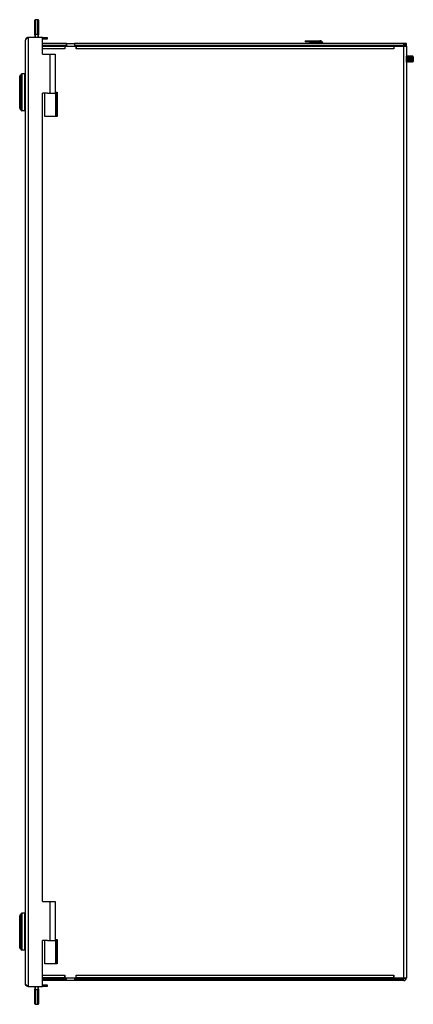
# Model space of a CAD drawing. Header units: inches. Extents: x 12 to 224, y 18 to 129.
# Tile 12 of 16: x 142 to 155, y 57 to 88. Entities that reach past the tile are written whole.
import ezdxf

# ---------------------------------------------------------------- set-up
doc = ezdxf.new("R2010")
doc.units = ezdxf.units.IN
doc.header["$MEASUREMENT"] = 0
doc.layers.add('Visible Edges(ANSI)', color=7, linetype='Continuous', lineweight=25)
doc.layers.add('Visible Tangent Edges(ANSI)', color=7, linetype='Continuous', lineweight=25)

msp = doc.modelspace()

# ---------------------------------------------------------------- linework, layer by layer
at = {"layer": 'Visible Edges(ANSI)'}
for p, q in [((142.448, 87.592), (142.448, 88.056)), ((142.546, 88.076), (142.468, 88.076)), ((142.566, 88.056), (142.566, 87.592)), ((142.143, 57.214), (142.143, 87.417)), ((142.691, 87.503), (142.229, 87.503)), ((142.448, 87.592), (142.448, 87.503)), ((142.566, 87.503), (142.566, 87.592)), ((142.691, 87.503), (142.843, 87.503)), ((142.691, 86.973), (142.691, 87.503)), ((142.843, 87.448), (142.691, 87.448)), ((143.462, 87.315), (142.691, 87.315)), ((142.843, 87.503), (142.843, 87.448)), ((143.462, 87.315), (143.462, 87.229)), ((143.462, 87.315), (143.712, 87.315)), ((143.462, 87.26), (143.462, 87.315)), ((143.462, 87.315), (143.462, 87.315)), ((143.712, 87.315), (143.712, 87.229)), ((143.712, 87.315), (143.713, 87.315)), ((143.713, 87.315), (143.713, 87.26)), ((154.251, 87.315), (143.713, 87.315)), ((151.098, 87.404), (151.223, 87.404)), ((151.098, 87.404), (151.098, 87.364)), ((151.223, 87.364), (151.098, 87.364)), ((151.223, 87.404), (151.569, 87.404)), ((151.223, 87.364), (151.569, 87.364)), ((151.631, 87.315), (151.59, 87.355)), ((151.688, 87.315), (151.618, 87.384)), ((154.282, 87.315), (154.282, 87.31)), ((154.337, 87.315), (154.282, 87.315)), ((154.337, 87.229), (154.337, 87.315)), ((142.691, 87.26), (143.462, 87.26)), ((142.691, 87.229), (143.407, 87.229)), ((143.408, 87.229), (143.407, 87.229)), ((143.407, 87.229), (143.407, 87.143)), ((143.407, 87.174), (143.408, 87.174)), ((143.408, 87.143), (143.407, 87.143)), ((143.407, 87.143), (143.407, 87.143)), ((143.408, 87.229), (143.767, 87.229)), ((143.408, 87.229), (143.408, 87.143)), ((143.462, 87.26), (143.462, 87.26)), ((143.713, 87.26), (143.712, 87.26)), ((143.713, 87.26), (154.251, 87.26)), ((143.767, 87.229), (143.767, 87.229)), ((143.767, 87.229), (153.938, 87.229)), ((143.767, 87.143), (143.767, 87.229)), ((143.767, 87.229), (143.767, 87.143)), ((143.767, 87.174), (143.767, 87.174)), ((143.767, 87.143), (143.767, 87.143)), ((143.767, 87.143), (143.767, 87.143)), ((151.719, 87.229), (151.687, 87.26)), ((151.748, 87.256), (151.744, 87.26)), ((151.77, 87.247), (151.819, 87.247)), ((151.819, 87.247), (151.944, 87.247)), ((151.819, 87.247), (151.819, 87.229)), ((151.944, 87.247), (154.095, 87.247)), ((153.938, 87.229), (153.938, 87.143)), ((153.938, 87.207), (153.939, 87.207)), ((153.939, 87.143), (153.938, 87.143)), ((153.938, 87.143), (153.938, 87.143)), ((153.939, 87.229), (154.251, 87.229)), ((153.939, 87.229), (153.939, 87.143)), ((154.095, 87.247), (154.22, 87.247)), ((154.22, 87.229), (154.22, 87.247)), ((154.251, 87.229), (154.337, 87.229)), ((154.337, 87.229), (154.337, 57.401)), ((142.691, 86.973), (142.937, 86.973)), ((142.937, 86.973), (143.092, 86.973)), ((143.092, 86.973), (143.092, 85.723)), ((154.337, 86.899), (154.343, 86.905)), ((154.339, 86.719), (154.337, 86.719)), ((154.353, 86.733), (154.339, 86.719)), ((154.362, 86.905), (154.344, 86.905)), ((154.366, 86.719), (154.352, 86.733)), ((154.362, 86.905), (154.369, 86.898)), ((154.37, 86.719), (154.366, 86.719)), ((154.368, 86.898), (154.375, 86.905)), ((154.384, 86.733), (154.371, 86.719)), ((154.393, 86.905), (154.375, 86.905)), ((154.398, 86.719), (154.384, 86.733)), ((154.393, 86.905), (154.4, 86.898)), ((154.402, 86.719), (154.398, 86.719)), ((154.4, 86.898), (154.406, 86.905)), ((154.416, 86.733), (154.402, 86.719)), ((154.425, 86.905), (154.407, 86.905)), ((154.429, 86.719), (154.415, 86.733)), ((154.425, 86.905), (154.432, 86.898)), ((154.433, 86.719), (154.429, 86.719)), ((154.431, 86.898), (154.438, 86.905)), ((154.447, 86.733), (154.434, 86.719)), ((154.456, 86.905), (154.438, 86.905)), ((154.461, 86.719), (154.447, 86.733)), ((154.456, 86.905), (154.463, 86.898)), ((154.465, 86.719), (154.461, 86.719)), ((154.463, 86.898), (154.469, 86.905)), ((154.479, 86.733), (154.465, 86.719)), ((154.488, 86.905), (154.469, 86.905)), ((154.492, 86.719), (154.478, 86.733)), ((154.488, 86.905), (154.495, 86.898)), ((154.496, 86.719), (154.492, 86.719)), ((154.494, 86.898), (154.501, 86.905)), ((154.51, 86.733), (154.497, 86.719)), ((154.519, 86.905), (154.501, 86.905)), ((154.524, 86.719), (154.51, 86.733)), ((154.519, 86.905), (154.526, 86.898)), ((154.528, 86.719), (154.524, 86.719)), ((154.526, 86.898), (154.532, 86.905)), ((154.542, 86.733), (154.528, 86.719)), ((154.538, 86.905), (154.532, 86.905)), ((154.538, 86.894), (154.538, 86.905)), ((154.557, 86.885), (154.538, 86.905)), ((154.546, 86.728), (154.541, 86.733)), ((154.557, 86.739), (154.547, 86.728)), ((154.557, 86.885), (154.557, 86.865)), ((154.557, 86.865), (154.557, 86.84)), ((154.557, 86.84), (154.557, 86.741)), ((154.557, 86.741), (154.557, 86.739)), ((141.962, 85.241), (141.962, 86.266)), ((142.123, 86.344), (142.033, 86.344)), ((142.139, 85.606), (142.139, 85.901)), ((143.092, 85.753), (143.162, 85.753)), ((143.162, 85.753), (143.162, 84.973)), ((142.856, 85.723), (142.691, 85.723)), ((142.691, 59.847), (142.691, 85.723)), ((142.762, 84.973), (142.762, 85.723)), ((142.856, 85.723), (143.112, 85.723)), ((143.112, 85.723), (143.112, 84.973)), ((143.143, 85.723), (143.112, 85.723)), ((143.143, 85.723), (143.162, 85.723)), ((142.123, 85.163), (142.033, 85.163)), ((143.112, 84.973), (142.762, 84.973)), ((143.162, 84.973), (143.112, 84.973)), ((142.691, 59.847), (142.937, 59.847)), ((142.937, 59.847), (143.092, 59.847)), ((143.092, 59.847), (143.092, 58.597)), ((141.962, 58.366), (141.962, 59.391)), ((142.123, 59.469), (142.033, 59.469)), ((142.139, 58.731), (142.139, 59.026)), ((142.856, 58.597), (142.691, 58.597)), ((142.691, 57.128), (142.691, 58.597)), ((142.762, 57.847), (142.762, 58.597)), ((142.856, 58.597), (143.112, 58.597)), ((143.092, 58.627), (143.162, 58.627)), ((143.112, 58.597), (143.112, 57.847)), ((143.143, 58.597), (143.112, 58.597)), ((143.143, 58.597), (143.162, 58.597)), ((143.162, 58.627), (143.162, 57.847)), ((142.123, 58.288), (142.033, 58.288)), ((143.112, 57.847), (142.762, 57.847)), ((143.162, 57.847), (143.112, 57.847)), ((143.407, 57.401), (142.691, 57.401)), ((142.691, 57.37), (143.462, 57.37)), ((143.407, 57.487), (143.407, 57.488)), ((143.407, 57.488), (143.408, 57.488)), ((143.407, 57.401), (143.407, 57.487)), ((143.407, 57.456), (143.408, 57.456)), ((143.408, 57.401), (143.407, 57.401)), ((143.408, 57.488), (143.408, 57.401)), ((143.408, 57.401), (143.767, 57.401)), ((143.462, 57.315), (143.462, 57.401)), ((143.462, 57.315), (143.462, 57.37)), ((143.462, 57.37), (143.462, 57.37)), ((143.712, 57.401), (143.712, 57.315)), ((143.712, 57.37), (143.713, 57.37)), ((143.713, 57.37), (143.713, 57.315)), ((143.713, 57.37), (154.251, 57.37)), ((143.767, 57.401), (143.767, 57.488)), ((143.767, 57.488), (143.767, 57.488)), ((143.767, 57.488), (143.767, 57.487)), ((143.767, 57.401), (143.767, 57.487)), ((143.767, 57.456), (143.767, 57.456)), ((143.767, 57.401), (143.767, 57.401)), ((153.938, 57.401), (143.767, 57.401)), ((153.938, 57.487), (153.938, 57.488)), ((153.938, 57.488), (153.939, 57.488)), ((153.938, 57.401), (153.938, 57.487)), ((153.939, 57.488), (153.939, 57.401)), ((153.939, 57.401), (154.251, 57.401)), ((154.251, 57.401), (154.337, 57.401)), ((142.229, 57.128), (142.691, 57.128)), ((142.448, 57.128), (142.448, 57.04)), ((142.566, 57.04), (142.566, 57.128)), ((143.462, 57.315), (142.691, 57.315)), ((142.691, 57.183), (142.843, 57.183)), ((142.843, 57.128), (142.691, 57.128)), ((142.843, 57.183), (142.843, 57.128)), ((143.712, 57.315), (143.462, 57.315)), ((143.462, 57.315), (143.462, 57.315)), ((143.713, 57.315), (143.712, 57.315)), ((154.251, 57.315), (143.713, 57.315)), ((142.448, 56.575), (142.448, 57.04)), ((142.566, 57.04), (142.566, 56.575)), ((142.468, 56.556), (142.546, 56.556))]:
    msp.add_line(p, q, dxfattribs=at)
at = {"layer": 'Visible Edges(ANSI)', "flags": 128}
for points in [[(142.229, 87.503), (142.223, 87.5), (142.218, 87.496), (142.212, 87.493), (142.207, 87.489), (142.201, 87.485), (142.196, 87.482), (142.191, 87.478), (142.186, 87.475), (142.181, 87.471), (142.177, 87.468), (142.172, 87.464), (142.168, 87.46), (142.164, 87.457), (142.161, 87.453), (142.157, 87.45), (142.154, 87.446), (142.152, 87.442), (142.149, 87.439), (142.147, 87.435), (142.146, 87.432), (142.145, 87.428), (142.144, 87.425), (142.143, 87.421), (142.143, 87.417)], [(142.203, 87.499), (142.199, 87.498), (142.194, 87.496), (142.19, 87.494), (142.186, 87.492), (142.183, 87.49), (142.179, 87.487), (142.175, 87.484), (142.172, 87.481), (142.168, 87.478), (142.165, 87.475), (142.162, 87.472), (142.16, 87.468), (142.157, 87.464), (142.155, 87.461), (142.152, 87.457), (142.15, 87.453), (142.149, 87.448), (142.147, 87.444), (142.146, 87.44), (142.145, 87.435), (142.144, 87.431), (142.143, 87.426), (142.143, 87.422), (142.143, 87.417)], [(142.229, 87.503), (142.228, 87.503), (142.227, 87.503), (142.226, 87.503), (142.224, 87.503), (142.223, 87.503), (142.222, 87.503), (142.221, 87.503), (142.22, 87.503), (142.219, 87.503), (142.218, 87.503), (142.217, 87.502), (142.216, 87.502), (142.215, 87.502), (142.214, 87.502), (142.212, 87.502), (142.211, 87.502), (142.21, 87.501), (142.209, 87.501), (142.208, 87.501), (142.207, 87.501), (142.206, 87.5), (142.205, 87.5), (142.204, 87.5), (142.203, 87.499)], [(154.352, 86.733), (154.352, 86.734), (154.351, 86.737), (154.35, 86.74), (154.35, 86.745), (154.349, 86.751), (154.349, 86.758), (154.348, 86.766), (154.347, 86.774), (154.347, 86.784), (154.346, 86.793), (154.345, 86.803), (154.345, 86.814), (154.344, 86.824), (154.344, 86.834), (154.343, 86.844), (154.342, 86.853), (154.342, 86.862), (154.341, 86.87), (154.341, 86.877), (154.34, 86.884), (154.339, 86.889), (154.339, 86.893), (154.338, 86.896), (154.337, 86.897)], [(154.339, 86.723), (154.34, 86.724), (154.34, 86.726), (154.34, 86.728), (154.341, 86.731), (154.341, 86.733), (154.341, 86.736), (154.341, 86.739), (154.341, 86.741), (154.341, 86.744), (154.341, 86.748), (154.341, 86.751), (154.341, 86.755), (154.341, 86.758), (154.341, 86.762), (154.341, 86.766), (154.341, 86.77), (154.341, 86.774), (154.34, 86.778), (154.34, 86.782), (154.339, 86.786), (154.339, 86.791), (154.339, 86.795), (154.338, 86.8), (154.337, 86.804)], [(154.339, 86.719), (154.339, 86.719), (154.339, 86.719), (154.339, 86.719), (154.339, 86.719), (154.339, 86.719), (154.339, 86.719), (154.339, 86.719), (154.339, 86.719), (154.339, 86.719), (154.339, 86.719), (154.339, 86.719), (154.339, 86.719), (154.339, 86.72), (154.339, 86.72), (154.339, 86.72), (154.339, 86.72), (154.339, 86.72), (154.339, 86.721), (154.339, 86.721), (154.339, 86.721), (154.339, 86.722), (154.339, 86.722), (154.339, 86.722), (154.339, 86.723)], [(154.343, 86.905), (154.343, 86.905), (154.344, 86.905), (154.344, 86.905), (154.344, 86.904), (154.344, 86.904), (154.345, 86.904), (154.345, 86.903), (154.345, 86.902), (154.346, 86.902), (154.346, 86.901), (154.346, 86.9), (154.347, 86.899), (154.347, 86.898), (154.348, 86.897), (154.348, 86.895), (154.349, 86.894), (154.349, 86.893), (154.35, 86.891), (154.35, 86.889), (154.351, 86.888), (154.351, 86.886), (154.352, 86.884), (154.353, 86.882), (154.353, 86.88)], [(154.353, 86.88), (154.354, 86.879), (154.354, 86.877), (154.354, 86.876), (154.354, 86.875), (154.355, 86.874), (154.355, 86.872), (154.355, 86.871), (154.355, 86.87), (154.356, 86.868), (154.356, 86.867), (154.356, 86.865), (154.356, 86.864), (154.356, 86.862), (154.356, 86.861), (154.356, 86.859), (154.356, 86.857), (154.356, 86.856), (154.356, 86.854), (154.356, 86.852), (154.356, 86.851), (154.356, 86.849), (154.356, 86.847), (154.356, 86.845), (154.356, 86.844)], [(154.356, 86.844), (154.355, 86.837), (154.355, 86.831), (154.354, 86.825), (154.354, 86.818), (154.354, 86.812), (154.353, 86.806), (154.353, 86.8), (154.353, 86.794), (154.353, 86.788), (154.353, 86.782), (154.354, 86.776), (154.354, 86.77), (154.354, 86.765), (154.355, 86.76), (154.355, 86.755), (154.356, 86.75), (154.357, 86.746), (154.358, 86.742), (154.359, 86.738), (154.359, 86.734), (154.36, 86.731), (154.362, 86.728), (154.363, 86.725), (154.364, 86.723)], [(154.36, 86.88), (154.36, 86.882), (154.361, 86.884), (154.361, 86.885), (154.361, 86.887), (154.361, 86.889), (154.362, 86.89), (154.362, 86.892), (154.362, 86.893), (154.362, 86.895), (154.362, 86.896), (154.362, 86.897), (154.362, 86.898), (154.362, 86.899), (154.362, 86.9), (154.362, 86.901), (154.362, 86.902), (154.362, 86.902), (154.362, 86.903), (154.362, 86.904), (154.362, 86.904), (154.362, 86.904), (154.362, 86.904), (154.362, 86.905), (154.362, 86.905)], [(154.362, 86.844), (154.362, 86.845), (154.362, 86.847), (154.362, 86.849), (154.361, 86.85), (154.361, 86.852), (154.361, 86.854), (154.361, 86.855), (154.36, 86.857), (154.36, 86.859), (154.36, 86.86), (154.36, 86.862), (154.36, 86.863), (154.36, 86.865), (154.36, 86.867), (154.36, 86.868), (154.36, 86.869), (154.36, 86.871), (154.36, 86.872), (154.36, 86.874), (154.36, 86.875), (154.36, 86.876), (154.36, 86.877), (154.36, 86.879), (154.36, 86.88)], [(154.371, 86.723), (154.371, 86.725), (154.372, 86.728), (154.372, 86.731), (154.372, 86.734), (154.373, 86.738), (154.373, 86.742), (154.373, 86.746), (154.373, 86.751), (154.373, 86.755), (154.373, 86.76), (154.373, 86.766), (154.372, 86.771), (154.372, 86.777), (154.371, 86.782), (154.371, 86.788), (154.37, 86.794), (154.369, 86.8), (154.369, 86.806), (154.368, 86.812), (154.367, 86.819), (154.366, 86.825), (154.365, 86.831), (154.364, 86.837), (154.362, 86.844)], [(154.364, 86.723), (154.364, 86.722), (154.364, 86.722), (154.364, 86.722), (154.364, 86.722), (154.365, 86.721), (154.365, 86.721), (154.365, 86.721), (154.365, 86.721), (154.365, 86.72), (154.365, 86.72), (154.365, 86.72), (154.365, 86.72), (154.366, 86.72), (154.366, 86.72), (154.366, 86.719), (154.366, 86.719), (154.366, 86.719), (154.366, 86.719), (154.366, 86.719), (154.366, 86.719), (154.366, 86.719), (154.366, 86.719), (154.366, 86.719), (154.366, 86.719)], [(154.384, 86.733), (154.383, 86.734), (154.383, 86.737), (154.382, 86.741), (154.381, 86.746), (154.381, 86.752), (154.38, 86.759), (154.379, 86.767), (154.379, 86.776), (154.378, 86.785), (154.378, 86.795), (154.377, 86.805), (154.376, 86.815), (154.376, 86.826), (154.375, 86.836), (154.374, 86.846), (154.374, 86.855), (154.373, 86.864), (154.372, 86.872), (154.372, 86.879), (154.371, 86.885), (154.371, 86.89), (154.37, 86.894), (154.369, 86.896), (154.369, 86.898)], [(154.371, 86.719), (154.371, 86.719), (154.371, 86.719), (154.37, 86.719), (154.37, 86.719), (154.37, 86.719), (154.37, 86.719), (154.37, 86.719), (154.37, 86.719), (154.37, 86.719), (154.37, 86.719), (154.37, 86.719), (154.37, 86.719), (154.37, 86.72), (154.37, 86.72), (154.37, 86.72), (154.37, 86.72), (154.37, 86.72), (154.37, 86.721), (154.37, 86.721), (154.37, 86.721), (154.37, 86.722), (154.371, 86.722), (154.371, 86.722), (154.371, 86.723)], [(154.375, 86.905), (154.375, 86.905), (154.375, 86.905), (154.375, 86.905), (154.376, 86.904), (154.376, 86.904), (154.376, 86.904), (154.376, 86.903), (154.377, 86.902), (154.377, 86.902), (154.377, 86.901), (154.378, 86.9), (154.378, 86.899), (154.379, 86.898), (154.379, 86.897), (154.38, 86.895), (154.38, 86.894), (154.381, 86.893), (154.381, 86.891), (154.382, 86.889), (154.382, 86.888), (154.383, 86.886), (154.384, 86.884), (154.384, 86.882), (154.385, 86.88)], [(154.385, 86.88), (154.385, 86.879), (154.385, 86.877), (154.386, 86.876), (154.386, 86.875), (154.386, 86.874), (154.386, 86.872), (154.387, 86.871), (154.387, 86.87), (154.387, 86.868), (154.387, 86.867), (154.387, 86.865), (154.387, 86.864), (154.387, 86.862), (154.388, 86.861), (154.388, 86.859), (154.388, 86.857), (154.388, 86.856), (154.388, 86.854), (154.388, 86.852), (154.387, 86.851), (154.387, 86.849), (154.387, 86.847), (154.387, 86.845), (154.387, 86.844)], [(154.387, 86.844), (154.387, 86.837), (154.386, 86.831), (154.386, 86.825), (154.385, 86.818), (154.385, 86.812), (154.385, 86.806), (154.385, 86.8), (154.385, 86.794), (154.385, 86.788), (154.385, 86.782), (154.385, 86.776), (154.386, 86.77), (154.386, 86.765), (154.386, 86.76), (154.387, 86.755), (154.388, 86.75), (154.388, 86.746), (154.389, 86.742), (154.39, 86.738), (154.391, 86.734), (154.392, 86.731), (154.393, 86.728), (154.394, 86.725), (154.395, 86.723)], [(154.394, 86.844), (154.394, 86.845), (154.393, 86.847), (154.393, 86.849), (154.393, 86.85), (154.393, 86.852), (154.392, 86.854), (154.392, 86.855), (154.392, 86.857), (154.392, 86.859), (154.392, 86.86), (154.391, 86.862), (154.391, 86.863), (154.391, 86.865), (154.391, 86.867), (154.391, 86.868), (154.391, 86.869), (154.391, 86.871), (154.391, 86.872), (154.391, 86.874), (154.391, 86.875), (154.391, 86.876), (154.391, 86.877), (154.392, 86.879), (154.392, 86.88)], [(154.392, 86.88), (154.392, 86.882), (154.392, 86.884), (154.392, 86.885), (154.393, 86.887), (154.393, 86.889), (154.393, 86.89), (154.393, 86.892), (154.393, 86.893), (154.394, 86.895), (154.394, 86.896), (154.394, 86.897), (154.394, 86.898), (154.394, 86.899), (154.394, 86.9), (154.394, 86.901), (154.394, 86.902), (154.394, 86.902), (154.394, 86.903), (154.394, 86.904), (154.394, 86.904), (154.394, 86.904), (154.394, 86.904), (154.393, 86.905), (154.393, 86.905)], [(154.402, 86.723), (154.403, 86.725), (154.403, 86.728), (154.404, 86.731), (154.404, 86.734), (154.404, 86.738), (154.404, 86.742), (154.404, 86.746), (154.404, 86.751), (154.404, 86.755), (154.404, 86.76), (154.404, 86.766), (154.404, 86.771), (154.403, 86.777), (154.403, 86.782), (154.402, 86.788), (154.402, 86.794), (154.401, 86.8), (154.4, 86.806), (154.399, 86.812), (154.398, 86.819), (154.397, 86.825), (154.396, 86.831), (154.395, 86.837), (154.394, 86.844)], [(154.395, 86.723), (154.395, 86.722), (154.396, 86.722), (154.396, 86.722), (154.396, 86.722), (154.396, 86.721), (154.396, 86.721), (154.396, 86.721), (154.396, 86.721), (154.397, 86.72), (154.397, 86.72), (154.397, 86.72), (154.397, 86.72), (154.397, 86.72), (154.397, 86.72), (154.397, 86.719), (154.397, 86.719), (154.397, 86.719), (154.398, 86.719), (154.398, 86.719), (154.398, 86.719), (154.398, 86.719), (154.398, 86.719), (154.398, 86.719), (154.398, 86.719)], [(154.415, 86.733), (154.415, 86.734), (154.414, 86.737), (154.413, 86.741), (154.413, 86.746), (154.412, 86.752), (154.412, 86.759), (154.411, 86.767), (154.41, 86.776), (154.41, 86.785), (154.409, 86.795), (154.408, 86.805), (154.408, 86.815), (154.407, 86.826), (154.406, 86.836), (154.406, 86.846), (154.405, 86.855), (154.405, 86.864), (154.404, 86.872), (154.403, 86.879), (154.403, 86.885), (154.402, 86.89), (154.401, 86.894), (154.401, 86.897), (154.4, 86.898)], [(154.402, 86.719), (154.402, 86.719), (154.402, 86.719), (154.402, 86.719), (154.402, 86.719), (154.402, 86.719), (154.402, 86.719), (154.402, 86.719), (154.402, 86.719), (154.402, 86.719), (154.402, 86.719), (154.402, 86.719), (154.402, 86.719), (154.402, 86.72), (154.402, 86.72), (154.402, 86.72), (154.402, 86.72), (154.402, 86.72), (154.402, 86.721), (154.402, 86.721), (154.402, 86.721), (154.402, 86.722), (154.402, 86.722), (154.402, 86.722), (154.402, 86.723)], [(154.406, 86.905), (154.406, 86.905), (154.407, 86.905), (154.407, 86.905), (154.407, 86.904), (154.407, 86.904), (154.408, 86.904), (154.408, 86.903), (154.408, 86.902), (154.409, 86.902), (154.409, 86.901), (154.409, 86.9), (154.41, 86.899), (154.41, 86.898), (154.411, 86.897), (154.411, 86.895), (154.412, 86.894), (154.412, 86.893), (154.413, 86.891), (154.413, 86.889), (154.414, 86.888), (154.414, 86.886), (154.415, 86.884), (154.416, 86.882), (154.416, 86.88)], [(154.416, 86.88), (154.417, 86.879), (154.417, 86.877), (154.417, 86.876), (154.417, 86.875), (154.418, 86.874), (154.418, 86.872), (154.418, 86.871), (154.418, 86.87), (154.419, 86.868), (154.419, 86.867), (154.419, 86.865), (154.419, 86.864), (154.419, 86.862), (154.419, 86.861), (154.419, 86.859), (154.419, 86.857), (154.419, 86.856), (154.419, 86.854), (154.419, 86.852), (154.419, 86.851), (154.419, 86.849), (154.419, 86.847), (154.419, 86.845), (154.419, 86.844)], [(154.419, 86.844), (154.418, 86.837), (154.418, 86.831), (154.417, 86.825), (154.417, 86.818), (154.417, 86.812), (154.416, 86.806), (154.416, 86.8), (154.416, 86.794), (154.416, 86.788), (154.416, 86.782), (154.417, 86.776), (154.417, 86.77), (154.417, 86.765), (154.418, 86.76), (154.418, 86.755), (154.419, 86.75), (154.42, 86.746), (154.421, 86.742), (154.422, 86.738), (154.422, 86.734), (154.423, 86.731), (154.425, 86.728), (154.426, 86.725), (154.427, 86.723)], [(154.423, 86.88), (154.423, 86.882), (154.424, 86.884), (154.424, 86.885), (154.424, 86.887), (154.424, 86.889), (154.425, 86.89), (154.425, 86.892), (154.425, 86.893), (154.425, 86.895), (154.425, 86.896), (154.425, 86.897), (154.425, 86.898), (154.425, 86.899), (154.425, 86.9), (154.425, 86.901), (154.425, 86.902), (154.425, 86.902), (154.425, 86.903), (154.425, 86.904), (154.425, 86.904), (154.425, 86.904), (154.425, 86.904), (154.425, 86.905), (154.425, 86.905)], [(154.425, 86.844), (154.425, 86.845), (154.425, 86.847), (154.425, 86.849), (154.424, 86.85), (154.424, 86.852), (154.424, 86.854), (154.424, 86.855), (154.423, 86.857), (154.423, 86.859), (154.423, 86.86), (154.423, 86.862), (154.423, 86.863), (154.423, 86.865), (154.423, 86.867), (154.423, 86.868), (154.423, 86.869), (154.423, 86.871), (154.423, 86.872), (154.423, 86.874), (154.423, 86.875), (154.423, 86.876), (154.423, 86.877), (154.423, 86.879), (154.423, 86.88)], [(154.434, 86.723), (154.434, 86.725), (154.435, 86.728), (154.435, 86.731), (154.435, 86.734), (154.436, 86.738), (154.436, 86.742), (154.436, 86.746), (154.436, 86.751), (154.436, 86.755), (154.436, 86.76), (154.436, 86.766), (154.435, 86.771), (154.435, 86.777), (154.434, 86.782), (154.434, 86.788), (154.433, 86.794), (154.432, 86.8), (154.432, 86.806), (154.431, 86.812), (154.43, 86.819), (154.429, 86.825), (154.428, 86.831), (154.427, 86.837), (154.425, 86.844)], [(154.427, 86.723), (154.427, 86.722), (154.427, 86.722), (154.427, 86.722), (154.427, 86.722), (154.428, 86.721), (154.428, 86.721), (154.428, 86.721), (154.428, 86.721), (154.428, 86.72), (154.428, 86.72), (154.428, 86.72), (154.428, 86.72), (154.429, 86.72), (154.429, 86.72), (154.429, 86.719), (154.429, 86.719), (154.429, 86.719), (154.429, 86.719), (154.429, 86.719), (154.429, 86.719), (154.429, 86.719), (154.429, 86.719), (154.429, 86.719), (154.429, 86.719)], [(154.447, 86.733), (154.446, 86.734), (154.446, 86.737), (154.445, 86.741), (154.444, 86.746), (154.444, 86.752), (154.443, 86.759), (154.442, 86.767), (154.442, 86.776), (154.441, 86.785), (154.441, 86.795), (154.44, 86.805), (154.439, 86.815), (154.439, 86.826), (154.438, 86.836), (154.437, 86.846), (154.437, 86.855), (154.436, 86.864), (154.435, 86.872), (154.435, 86.879), (154.434, 86.885), (154.434, 86.89), (154.433, 86.894), (154.432, 86.897), (154.432, 86.898)], [(154.434, 86.719), (154.434, 86.719), (154.434, 86.719), (154.433, 86.719), (154.433, 86.719), (154.433, 86.719), (154.433, 86.719), (154.433, 86.719), (154.433, 86.719), (154.433, 86.719), (154.433, 86.719), (154.433, 86.719), (154.433, 86.719), (154.433, 86.72), (154.433, 86.72), (154.433, 86.72), (154.433, 86.72), (154.433, 86.72), (154.433, 86.721), (154.433, 86.721), (154.433, 86.721), (154.433, 86.722), (154.434, 86.722), (154.434, 86.722), (154.434, 86.723)], [(154.438, 86.905), (154.438, 86.905), (154.438, 86.905), (154.438, 86.905), (154.439, 86.904), (154.439, 86.904), (154.439, 86.904), (154.439, 86.903), (154.44, 86.902), (154.44, 86.902), (154.44, 86.901), (154.441, 86.9), (154.441, 86.899), (154.442, 86.898), (154.442, 86.897), (154.443, 86.895), (154.443, 86.894), (154.444, 86.893), (154.444, 86.891), (154.445, 86.889), (154.445, 86.888), (154.446, 86.886), (154.447, 86.884), (154.447, 86.882), (154.448, 86.88)], [(154.448, 86.88), (154.448, 86.879), (154.448, 86.877), (154.449, 86.876), (154.449, 86.875), (154.449, 86.874), (154.449, 86.872), (154.45, 86.871), (154.45, 86.87), (154.45, 86.868), (154.45, 86.867), (154.45, 86.865), (154.45, 86.864), (154.45, 86.862), (154.451, 86.861), (154.451, 86.859), (154.451, 86.857), (154.451, 86.856), (154.451, 86.854), (154.451, 86.852), (154.45, 86.851), (154.45, 86.849), (154.45, 86.847), (154.45, 86.845), (154.45, 86.844)], [(154.45, 86.844), (154.449, 86.837), (154.449, 86.831), (154.449, 86.825), (154.448, 86.818), (154.448, 86.812), (154.448, 86.806), (154.448, 86.8), (154.448, 86.794), (154.448, 86.788), (154.448, 86.782), (154.448, 86.776), (154.449, 86.77), (154.449, 86.765), (154.449, 86.76), (154.45, 86.755), (154.451, 86.75), (154.451, 86.746), (154.452, 86.742), (154.453, 86.738), (154.454, 86.734), (154.455, 86.731), (154.456, 86.728), (154.457, 86.725), (154.458, 86.723)], [(154.457, 86.844), (154.457, 86.845), (154.456, 86.847), (154.456, 86.849), (154.456, 86.85), (154.456, 86.852), (154.455, 86.854), (154.455, 86.855), (154.455, 86.857), (154.455, 86.859), (154.455, 86.86), (154.454, 86.862), (154.454, 86.863), (154.454, 86.865), (154.454, 86.867), (154.454, 86.868), (154.454, 86.869), (154.454, 86.871), (154.454, 86.872), (154.454, 86.874), (154.454, 86.875), (154.454, 86.876), (154.454, 86.877), (154.455, 86.879), (154.455, 86.88)], [(154.455, 86.88), (154.455, 86.882), (154.455, 86.884), (154.455, 86.885), (154.456, 86.887), (154.456, 86.889), (154.456, 86.89), (154.456, 86.892), (154.456, 86.893), (154.457, 86.895), (154.457, 86.896), (154.457, 86.897), (154.457, 86.898), (154.457, 86.899), (154.457, 86.9), (154.457, 86.901), (154.457, 86.902), (154.457, 86.902), (154.457, 86.903), (154.457, 86.904), (154.457, 86.904), (154.457, 86.904), (154.457, 86.904), (154.456, 86.905), (154.456, 86.905)], [(154.465, 86.723), (154.466, 86.725), (154.466, 86.728), (154.467, 86.731), (154.467, 86.734), (154.467, 86.738), (154.467, 86.742), (154.467, 86.746), (154.467, 86.751), (154.467, 86.755), (154.467, 86.76), (154.467, 86.766), (154.467, 86.771), (154.466, 86.777), (154.466, 86.782), (154.465, 86.788), (154.465, 86.794), (154.464, 86.8), (154.463, 86.806), (154.462, 86.812), (154.461, 86.819), (154.46, 86.825), (154.459, 86.831), (154.458, 86.837), (154.457, 86.844)], [(154.458, 86.723), (154.458, 86.722), (154.459, 86.722), (154.459, 86.722), (154.459, 86.722), (154.459, 86.721), (154.459, 86.721), (154.459, 86.721), (154.459, 86.721), (154.46, 86.72), (154.46, 86.72), (154.46, 86.72), (154.46, 86.72), (154.46, 86.72), (154.46, 86.72), (154.46, 86.719), (154.46, 86.719), (154.46, 86.719), (154.461, 86.719), (154.461, 86.719), (154.461, 86.719), (154.461, 86.719), (154.461, 86.719), (154.461, 86.719), (154.461, 86.719)], [(154.478, 86.733), (154.478, 86.734), (154.477, 86.737), (154.476, 86.741), (154.476, 86.746), (154.475, 86.752), (154.475, 86.759), (154.474, 86.767), (154.473, 86.775), (154.473, 86.785), (154.472, 86.795), (154.471, 86.805), (154.471, 86.815), (154.47, 86.826), (154.469, 86.836), (154.469, 86.846), (154.468, 86.855), (154.468, 86.864), (154.467, 86.872), (154.466, 86.879), (154.466, 86.885), (154.465, 86.89), (154.464, 86.894), (154.464, 86.896), (154.463, 86.898)], [(154.465, 86.719), (154.465, 86.719), (154.465, 86.719), (154.465, 86.719), (154.465, 86.719), (154.465, 86.719), (154.465, 86.719), (154.465, 86.719), (154.465, 86.719), (154.465, 86.719), (154.465, 86.719), (154.465, 86.719), (154.465, 86.719), (154.465, 86.72), (154.465, 86.72), (154.465, 86.72), (154.465, 86.72), (154.465, 86.72), (154.465, 86.721), (154.465, 86.721), (154.465, 86.721), (154.465, 86.722), (154.465, 86.722), (154.465, 86.722), (154.465, 86.723)], [(154.469, 86.905), (154.469, 86.905), (154.47, 86.905), (154.47, 86.905), (154.47, 86.904), (154.47, 86.904), (154.471, 86.904), (154.471, 86.903), (154.471, 86.902), (154.472, 86.902), (154.472, 86.901), (154.472, 86.9), (154.473, 86.899), (154.473, 86.898), (154.474, 86.897), (154.474, 86.895), (154.475, 86.894), (154.475, 86.893), (154.476, 86.891), (154.476, 86.889), (154.477, 86.888), (154.477, 86.886), (154.478, 86.884), (154.479, 86.882), (154.479, 86.88)], [(154.479, 86.88), (154.48, 86.879), (154.48, 86.877), (154.48, 86.876), (154.48, 86.875), (154.481, 86.874), (154.481, 86.872), (154.481, 86.871), (154.481, 86.87), (154.482, 86.868), (154.482, 86.867), (154.482, 86.865), (154.482, 86.864), (154.482, 86.862), (154.482, 86.861), (154.482, 86.859), (154.482, 86.857), (154.482, 86.856), (154.482, 86.854), (154.482, 86.852), (154.482, 86.851), (154.482, 86.849), (154.482, 86.847), (154.482, 86.845), (154.482, 86.844)], [(154.482, 86.844), (154.481, 86.837), (154.481, 86.831), (154.48, 86.825), (154.48, 86.818), (154.48, 86.812), (154.479, 86.806), (154.479, 86.8), (154.479, 86.794), (154.479, 86.788), (154.479, 86.782), (154.48, 86.776), (154.48, 86.77), (154.48, 86.765), (154.481, 86.76), (154.481, 86.755), (154.482, 86.75), (154.483, 86.746), (154.484, 86.742), (154.485, 86.738), (154.485, 86.734), (154.486, 86.731), (154.488, 86.728), (154.489, 86.725), (154.49, 86.723)], [(154.486, 86.88), (154.486, 86.882), (154.487, 86.884), (154.487, 86.885), (154.487, 86.887), (154.487, 86.889), (154.488, 86.89), (154.488, 86.892), (154.488, 86.893), (154.488, 86.895), (154.488, 86.896), (154.488, 86.897), (154.488, 86.898), (154.488, 86.899), (154.488, 86.9), (154.488, 86.901), (154.488, 86.902), (154.488, 86.902), (154.488, 86.903), (154.488, 86.904), (154.488, 86.904), (154.488, 86.904), (154.488, 86.904), (154.488, 86.905), (154.488, 86.905)], [(154.488, 86.844), (154.488, 86.845), (154.488, 86.847), (154.488, 86.849), (154.487, 86.85), (154.487, 86.852), (154.487, 86.854), (154.487, 86.855), (154.486, 86.857), (154.486, 86.859), (154.486, 86.86), (154.486, 86.862), (154.486, 86.863), (154.486, 86.865), (154.486, 86.867), (154.486, 86.868), (154.486, 86.869), (154.486, 86.871), (154.486, 86.872), (154.486, 86.874), (154.486, 86.875), (154.486, 86.876), (154.486, 86.877), (154.486, 86.879), (154.486, 86.88)], [(154.497, 86.723), (154.497, 86.725), (154.498, 86.728), (154.498, 86.731), (154.498, 86.734), (154.499, 86.738), (154.499, 86.742), (154.499, 86.746), (154.499, 86.751), (154.499, 86.755), (154.499, 86.76), (154.499, 86.766), (154.498, 86.771), (154.498, 86.777), (154.497, 86.782), (154.497, 86.788), (154.496, 86.794), (154.495, 86.8), (154.495, 86.806), (154.494, 86.812), (154.493, 86.819), (154.492, 86.825), (154.491, 86.831), (154.49, 86.837), (154.488, 86.844)], [(154.49, 86.723), (154.49, 86.722), (154.49, 86.722), (154.49, 86.722), (154.49, 86.722), (154.491, 86.721), (154.491, 86.721), (154.491, 86.721), (154.491, 86.721), (154.491, 86.72), (154.491, 86.72), (154.491, 86.72), (154.491, 86.72), (154.492, 86.72), (154.492, 86.72), (154.492, 86.719), (154.492, 86.719), (154.492, 86.719), (154.492, 86.719), (154.492, 86.719), (154.492, 86.719), (154.492, 86.719), (154.492, 86.719), (154.492, 86.719), (154.492, 86.719)], [(154.51, 86.733), (154.509, 86.734), (154.509, 86.737), (154.508, 86.741), (154.507, 86.746), (154.507, 86.752), (154.506, 86.759), (154.505, 86.767), (154.505, 86.776), (154.504, 86.785), (154.503, 86.795), (154.503, 86.805), (154.502, 86.815), (154.502, 86.826), (154.501, 86.836), (154.5, 86.846), (154.5, 86.855), (154.499, 86.864), (154.498, 86.872), (154.498, 86.879), (154.497, 86.885), (154.497, 86.89), (154.496, 86.894), (154.495, 86.897), (154.495, 86.898)], [(154.497, 86.719), (154.497, 86.719), (154.497, 86.719), (154.496, 86.719), (154.496, 86.719), (154.496, 86.719), (154.496, 86.719), (154.496, 86.719), (154.496, 86.719), (154.496, 86.719), (154.496, 86.719), (154.496, 86.719), (154.496, 86.719), (154.496, 86.72), (154.496, 86.72), (154.496, 86.72), (154.496, 86.72), (154.496, 86.72), (154.496, 86.721), (154.496, 86.721), (154.496, 86.721), (154.496, 86.722), (154.497, 86.722), (154.497, 86.722), (154.497, 86.723)], [(154.501, 86.905), (154.501, 86.905), (154.501, 86.905), (154.501, 86.905), (154.502, 86.904), (154.502, 86.904), (154.502, 86.904), (154.502, 86.903), (154.503, 86.902), (154.503, 86.902), (154.503, 86.901), (154.504, 86.9), (154.504, 86.899), (154.505, 86.898), (154.505, 86.897), (154.506, 86.895), (154.506, 86.894), (154.507, 86.893), (154.507, 86.891), (154.508, 86.889), (154.508, 86.888), (154.509, 86.886), (154.51, 86.884), (154.51, 86.882), (154.511, 86.88)], [(154.511, 86.88), (154.511, 86.879), (154.511, 86.877), (154.512, 86.876), (154.512, 86.875), (154.512, 86.874), (154.512, 86.872), (154.513, 86.871), (154.513, 86.87), (154.513, 86.868), (154.513, 86.867), (154.513, 86.865), (154.513, 86.864), (154.513, 86.862), (154.514, 86.861), (154.514, 86.859), (154.514, 86.857), (154.514, 86.856), (154.514, 86.854), (154.514, 86.852), (154.513, 86.851), (154.513, 86.849), (154.513, 86.847), (154.513, 86.845), (154.513, 86.844)], [(154.513, 86.844), (154.512, 86.837), (154.512, 86.831), (154.512, 86.825), (154.511, 86.818), (154.511, 86.812), (154.511, 86.806), (154.511, 86.8), (154.511, 86.794), (154.511, 86.788), (154.511, 86.782), (154.511, 86.776), (154.512, 86.77), (154.512, 86.765), (154.512, 86.76), (154.513, 86.755), (154.514, 86.75), (154.514, 86.746), (154.515, 86.742), (154.516, 86.738), (154.517, 86.734), (154.518, 86.731), (154.519, 86.728), (154.52, 86.725), (154.521, 86.723)], [(154.52, 86.844), (154.52, 86.845), (154.519, 86.847), (154.519, 86.849), (154.519, 86.85), (154.518, 86.852), (154.518, 86.854), (154.518, 86.855), (154.518, 86.857), (154.518, 86.859), (154.518, 86.86), (154.517, 86.862), (154.517, 86.863), (154.517, 86.865), (154.517, 86.867), (154.517, 86.868), (154.517, 86.869), (154.517, 86.871), (154.517, 86.872), (154.517, 86.874), (154.517, 86.875), (154.517, 86.876), (154.517, 86.877), (154.518, 86.879), (154.518, 86.88)], [(154.518, 86.88), (154.518, 86.882), (154.518, 86.884), (154.518, 86.885), (154.519, 86.887), (154.519, 86.889), (154.519, 86.89), (154.519, 86.892), (154.519, 86.893), (154.52, 86.895), (154.52, 86.896), (154.52, 86.897), (154.52, 86.898), (154.52, 86.899), (154.52, 86.9), (154.52, 86.901), (154.52, 86.902), (154.52, 86.902), (154.52, 86.903), (154.52, 86.904), (154.52, 86.904), (154.52, 86.904), (154.52, 86.904), (154.519, 86.905), (154.519, 86.905)], [(154.528, 86.723), (154.529, 86.725), (154.529, 86.728), (154.53, 86.731), (154.53, 86.734), (154.53, 86.738), (154.53, 86.742), (154.53, 86.746), (154.53, 86.751), (154.53, 86.755), (154.53, 86.76), (154.53, 86.766), (154.53, 86.771), (154.529, 86.777), (154.529, 86.782), (154.528, 86.788), (154.528, 86.794), (154.527, 86.8), (154.526, 86.806), (154.525, 86.812), (154.524, 86.819), (154.523, 86.825), (154.522, 86.831), (154.521, 86.837), (154.52, 86.844)], [(154.521, 86.723), (154.521, 86.722), (154.522, 86.722), (154.522, 86.722), (154.522, 86.722), (154.522, 86.721), (154.522, 86.721), (154.522, 86.721), (154.522, 86.721), (154.523, 86.72), (154.523, 86.72), (154.523, 86.72), (154.523, 86.72), (154.523, 86.72), (154.523, 86.72), (154.523, 86.719), (154.523, 86.719), (154.523, 86.719), (154.524, 86.719), (154.524, 86.719), (154.524, 86.719), (154.524, 86.719), (154.524, 86.719), (154.524, 86.719), (154.524, 86.719)], [(154.541, 86.733), (154.541, 86.734), (154.54, 86.737), (154.539, 86.741), (154.539, 86.746), (154.538, 86.752), (154.538, 86.759), (154.537, 86.767), (154.536, 86.776), (154.536, 86.785), (154.535, 86.795), (154.534, 86.805), (154.534, 86.815), (154.533, 86.826), (154.532, 86.836), (154.532, 86.846), (154.531, 86.855), (154.531, 86.864), (154.53, 86.872), (154.529, 86.879), (154.529, 86.885), (154.528, 86.89), (154.527, 86.894), (154.527, 86.897), (154.526, 86.898)], [(154.528, 86.719), (154.528, 86.719), (154.528, 86.719), (154.528, 86.719), (154.528, 86.719), (154.528, 86.719), (154.528, 86.719), (154.528, 86.719), (154.528, 86.719), (154.528, 86.719), (154.528, 86.719), (154.528, 86.719), (154.528, 86.719), (154.528, 86.72), (154.528, 86.72), (154.528, 86.72), (154.528, 86.72), (154.528, 86.72), (154.528, 86.721), (154.528, 86.721), (154.528, 86.721), (154.528, 86.722), (154.528, 86.722), (154.528, 86.722), (154.528, 86.723)], [(154.532, 86.905), (154.532, 86.905), (154.532, 86.905), (154.533, 86.905), (154.533, 86.905), (154.533, 86.904), (154.533, 86.904), (154.533, 86.904), (154.533, 86.904), (154.534, 86.904), (154.534, 86.903), (154.534, 86.903), (154.534, 86.902), (154.534, 86.902), (154.535, 86.901), (154.535, 86.901), (154.535, 86.9), (154.536, 86.9), (154.536, 86.899), (154.536, 86.898), (154.536, 86.897), (154.537, 86.897), (154.537, 86.896), (154.537, 86.895), (154.538, 86.894)], [(154.538, 86.894), (154.538, 86.893), (154.538, 86.893), (154.538, 86.892), (154.538, 86.892), (154.538, 86.891), (154.538, 86.891), (154.538, 86.89), (154.538, 86.889), (154.538, 86.889), (154.539, 86.888), (154.539, 86.887), (154.539, 86.887), (154.539, 86.886), (154.539, 86.885), (154.539, 86.885), (154.539, 86.884), (154.539, 86.883), (154.539, 86.882), (154.539, 86.882), (154.54, 86.881), (154.54, 86.88), (154.54, 86.88), (154.54, 86.879), (154.54, 86.878)], [(154.54, 86.878), (154.54, 86.877), (154.54, 86.876), (154.54, 86.874), (154.541, 86.873), (154.541, 86.872), (154.541, 86.87), (154.541, 86.869), (154.541, 86.868), (154.541, 86.866), (154.541, 86.865), (154.541, 86.863), (154.541, 86.862), (154.541, 86.86), (154.541, 86.859), (154.541, 86.857), (154.541, 86.856), (154.541, 86.854), (154.541, 86.853), (154.541, 86.851), (154.541, 86.85), (154.541, 86.848), (154.541, 86.846), (154.541, 86.845), (154.541, 86.843)], [(154.541, 86.843), (154.541, 86.837), (154.541, 86.831), (154.54, 86.825), (154.54, 86.819), (154.54, 86.813), (154.54, 86.807), (154.54, 86.801), (154.54, 86.795), (154.54, 86.789), (154.54, 86.783), (154.54, 86.778), (154.54, 86.773), (154.541, 86.767), (154.541, 86.763), (154.541, 86.758), (154.541, 86.754), (154.542, 86.749), (154.542, 86.746), (154.543, 86.742), (154.543, 86.739), (154.544, 86.736), (154.544, 86.734), (154.545, 86.732), (154.545, 86.73)], [(154.545, 86.73), (154.545, 86.73), (154.545, 86.729), (154.546, 86.729), (154.546, 86.729), (154.546, 86.729), (154.546, 86.729), (154.546, 86.729), (154.546, 86.729), (154.546, 86.728), (154.546, 86.728), (154.546, 86.728), (154.546, 86.728), (154.546, 86.728), (154.546, 86.728), (154.546, 86.728), (154.546, 86.728), (154.546, 86.728), (154.546, 86.728), (154.546, 86.728), (154.546, 86.728), (154.546, 86.728), (154.546, 86.728), (154.547, 86.728), (154.547, 86.728)], [(142.143, 85.913), (142.143, 85.913), (142.142, 85.912), (142.142, 85.912), (142.142, 85.911), (142.141, 85.911), (142.141, 85.91), (142.141, 85.91), (142.141, 85.909), (142.14, 85.909), (142.14, 85.908), (142.14, 85.908), (142.14, 85.907), (142.14, 85.907), (142.14, 85.906), (142.139, 85.906), (142.139, 85.905), (142.139, 85.905), (142.139, 85.904), (142.139, 85.904), (142.139, 85.903), (142.139, 85.903), (142.139, 85.902), (142.139, 85.902), (142.139, 85.901)], [(142.139, 85.606), (142.139, 85.605), (142.139, 85.605), (142.139, 85.604), (142.139, 85.604), (142.139, 85.603), (142.139, 85.603), (142.139, 85.602), (142.139, 85.601), (142.139, 85.601), (142.14, 85.6), (142.14, 85.6), (142.14, 85.599), (142.14, 85.599), (142.14, 85.598), (142.14, 85.598), (142.141, 85.597), (142.141, 85.597), (142.141, 85.596), (142.141, 85.596), (142.142, 85.596), (142.142, 85.595), (142.142, 85.595), (142.143, 85.594), (142.143, 85.594)], [(142.143, 59.038), (142.143, 59.038), (142.142, 59.037), (142.142, 59.037), (142.142, 59.036), (142.141, 59.036), (142.141, 59.035), (142.141, 59.035), (142.141, 59.034), (142.14, 59.034), (142.14, 59.033), (142.14, 59.033), (142.14, 59.032), (142.14, 59.032), (142.14, 59.031), (142.139, 59.031), (142.139, 59.03), (142.139, 59.03), (142.139, 59.029), (142.139, 59.029), (142.139, 59.028), (142.139, 59.028), (142.139, 59.027), (142.139, 59.027), (142.139, 59.026)], [(142.139, 58.731), (142.139, 58.73), (142.139, 58.73), (142.139, 58.729), (142.139, 58.729), (142.139, 58.728), (142.139, 58.728), (142.139, 58.727), (142.139, 58.726), (142.139, 58.726), (142.14, 58.725), (142.14, 58.725), (142.14, 58.724), (142.14, 58.724), (142.14, 58.723), (142.14, 58.723), (142.141, 58.722), (142.141, 58.722), (142.141, 58.721), (142.141, 58.721), (142.142, 58.721), (142.142, 58.72), (142.142, 58.72), (142.143, 58.719), (142.143, 58.719)], [(142.203, 57.132), (142.199, 57.134), (142.194, 57.136), (142.19, 57.138), (142.186, 57.14), (142.183, 57.142), (142.179, 57.145), (142.175, 57.147), (142.172, 57.15), (142.168, 57.153), (142.165, 57.157), (142.162, 57.16), (142.16, 57.164), (142.157, 57.167), (142.155, 57.171), (142.152, 57.175), (142.15, 57.179), (142.149, 57.183), (142.147, 57.188), (142.146, 57.192), (142.145, 57.196), (142.144, 57.201), (142.143, 57.205), (142.143, 57.21), (142.143, 57.214)], [(142.229, 57.128), (142.223, 57.132), (142.218, 57.136), (142.212, 57.139), (142.207, 57.143), (142.201, 57.146), (142.196, 57.15), (142.191, 57.153), (142.186, 57.157), (142.181, 57.161), (142.177, 57.164), (142.172, 57.168), (142.168, 57.171), (142.164, 57.175), (142.161, 57.179), (142.157, 57.182), (142.154, 57.186), (142.152, 57.189), (142.149, 57.193), (142.147, 57.196), (142.146, 57.2), (142.145, 57.204), (142.144, 57.207), (142.143, 57.211), (142.143, 57.214)], [(142.229, 57.128), (142.228, 57.128), (142.227, 57.128), (142.226, 57.128), (142.224, 57.128), (142.223, 57.129), (142.222, 57.129), (142.221, 57.129), (142.22, 57.129), (142.219, 57.129), (142.218, 57.129), (142.217, 57.129), (142.216, 57.129), (142.215, 57.13), (142.214, 57.13), (142.212, 57.13), (142.211, 57.13), (142.21, 57.13), (142.209, 57.131), (142.208, 57.131), (142.207, 57.131), (142.206, 57.131), (142.205, 57.132), (142.204, 57.132), (142.203, 57.132)]]:
    msp.add_lwpolyline(points, dxfattribs=at)
at = {"layer": 'Visible Edges(ANSI)'}
for centre, radius, start, end in [((142.468, 88.056), 0.0197, 90, 180), ((142.546, 88.056), 0.0197, 0, 90), ((151.569, 87.333), 0.071, 45.542, 90), ((151.569, 87.333), 0.031, 45.542, 90), ((154.251, 87.229), 0.086, 68.8712, 90), ((151.77, 87.278), 0.031, 225.542, 270), ((154.211, 87.176), 0.071, 48.2863, 82.7176), ((154.251, 87.229), 0.031, 0, 90), ((154.251, 87.229), 0.086, 0, 68.8712), ((142.001, 86.266), 0.0394, 115.8305, 180), ((141.975, 86.319), 0.0197, 295.8305, 345.7065), ((142.033, 86.305), 0.0394, 90, 165.7065), ((142.123, 86.324), 0.0197, 0, 90), ((142.001, 85.241), 0.0394, 180, 244.1695), ((141.975, 85.188), 0.0197, 14.2935, 64.1695), ((142.033, 85.202), 0.0394, 194.2935, 270), ((142.123, 85.182), 0.0197, 270, 0), ((142.001, 59.391), 0.0394, 115.8305, 180), ((141.975, 59.444), 0.0197, 295.8305, 345.7065), ((142.033, 59.43), 0.0394, 90, 165.7065), ((142.123, 59.449), 0.0197, 0, 90), ((142.001, 58.366), 0.0394, 180, 244.1695), ((141.975, 58.313), 0.0197, 14.2935, 64.1695), ((142.033, 58.327), 0.0394, 194.2935, 270), ((142.123, 58.307), 0.0197, 270, 0), ((154.251, 57.401), 0.086, 270, 0), ((154.251, 57.401), 0.031, 270, 0), ((142.468, 56.575), 0.0197, 180, 270), ((142.546, 56.575), 0.0197, 270, 0)]:
    msp.add_arc(centre, radius, start, end, dxfattribs=at)
at = {"layer": 'Visible Tangent Edges(ANSI)'}
for p, q in [((142.468, 88.076), (142.468, 87.598)), ((142.546, 87.598), (142.546, 88.076)), ((142.229, 87.503), (142.229, 57.128)), ((142.468, 87.503), (142.468, 87.598)), ((142.546, 87.598), (142.468, 87.598)), ((142.546, 87.598), (142.546, 87.503)), ((151.223, 87.364), (151.223, 87.404)), ((154.251, 87.26), (154.251, 87.315)), ((143.407, 87.143), (142.691, 87.143)), ((153.938, 87.143), (143.767, 87.143)), ((151.944, 87.229), (151.944, 87.247)), ((154.095, 87.247), (154.095, 87.229)), ((154.251, 57.401), (154.251, 87.229)), ((154.282, 87.229), (154.282, 87.31)), ((142.937, 85.723), (142.937, 86.973)), ((154.339, 86.723), (154.337, 86.723)), ((154.36, 86.88), (154.353, 86.88)), ((154.362, 86.844), (154.356, 86.844)), ((154.371, 86.723), (154.364, 86.723)), ((154.392, 86.88), (154.385, 86.88)), ((154.394, 86.844), (154.387, 86.844)), ((154.402, 86.723), (154.395, 86.723)), ((154.423, 86.88), (154.416, 86.88)), ((154.425, 86.844), (154.419, 86.844)), ((154.434, 86.723), (154.427, 86.723)), ((154.455, 86.88), (154.448, 86.88)), ((154.457, 86.844), (154.45, 86.844)), ((154.465, 86.723), (154.458, 86.723)), ((154.486, 86.88), (154.479, 86.88)), ((154.488, 86.844), (154.482, 86.844)), ((154.497, 86.723), (154.49, 86.723)), ((154.518, 86.88), (154.511, 86.88)), ((154.52, 86.844), (154.513, 86.844)), ((154.528, 86.723), (154.521, 86.723)), ((154.54, 86.878), (154.557, 86.865)), ((154.557, 86.84), (154.541, 86.843)), ((154.557, 86.741), (154.545, 86.73)), ((141.984, 85.205), (141.984, 86.301)), ((141.995, 86.314), (141.995, 85.192)), ((142.033, 86.344), (142.033, 85.163)), ((142.123, 85.163), (142.123, 86.344)), ((143.143, 85.723), (143.143, 84.973)), ((142.937, 58.597), (142.937, 59.847)), ((141.984, 58.33), (141.984, 59.426)), ((141.995, 59.439), (141.995, 58.317)), ((142.033, 59.469), (142.033, 58.288)), ((142.123, 58.288), (142.123, 59.469)), ((143.143, 58.597), (143.143, 57.847)), ((142.691, 57.487), (143.407, 57.487)), ((143.767, 57.487), (153.938, 57.487)), ((142.468, 57.034), (142.468, 57.128)), ((142.546, 57.128), (142.546, 57.034)), ((142.468, 57.034), (142.468, 56.556)), ((142.468, 57.034), (142.546, 57.034)), ((142.546, 56.556), (142.546, 57.034))]:
    msp.add_line(p, q, dxfattribs=at)
at = {"layer": 'Visible Tangent Edges(ANSI)', "flags": 128}
for points in [[(142.203, 87.499), (142.203, 87.499), (142.203, 87.498), (142.203, 87.498), (142.203, 87.497), (142.203, 87.497), (142.203, 87.496), (142.203, 87.496), (142.203, 87.495), (142.203, 87.494), (142.203, 87.494), (142.203, 87.493), (142.203, 87.493), (142.203, 87.492), (142.203, 87.492), (142.203, 87.491), (142.203, 87.491), (142.203, 87.49), (142.203, 87.49), (142.203, 87.489), (142.202, 87.488), (142.202, 87.488), (142.202, 87.487), (142.202, 87.487), (142.202, 87.486)], [(142.202, 57.145), (142.202, 57.145), (142.202, 57.144), (142.202, 57.144), (142.202, 57.143), (142.203, 57.143), (142.203, 57.142), (142.203, 57.142), (142.203, 57.141), (142.203, 57.141), (142.203, 57.14), (142.203, 57.139), (142.203, 57.139), (142.203, 57.138), (142.203, 57.138), (142.203, 57.137), (142.203, 57.137), (142.203, 57.136), (142.203, 57.136), (142.203, 57.135), (142.203, 57.135), (142.203, 57.134), (142.203, 57.133), (142.203, 57.133), (142.203, 57.132)]]:
    msp.add_lwpolyline(points, dxfattribs=at)
at = {"layer": 'Visible Tangent Edges(ANSI)'}
for centre, major_axis, ratio, start_param, end_param in [((142.468, 87.592), (-0.0197, 0), 0.285111, 4.712389, 6.283185), ((142.546, 87.592), (0.0197, 0), 0.285111, 0, 1.570796), ((142.149, 85.901), (-0.00984, 0), 0.238095, 5.340973, 6.283185), ((142.149, 85.606), (-0.00984, 0), 0.238095, 0, 0.942212), ((142.149, 59.026), (-0.00984, 0), 0.238095, 5.340973, 6.283185), ((142.149, 58.731), (-0.00984, 0), 0.238095, 0, 0.942212), ((142.468, 57.04), (-0.0197, 0), 0.285111, 0, 1.570796), ((142.546, 57.04), (0.0197, 0), 0.285111, 4.712389, 6.283185)]:
    msp.add_ellipse(centre, major_axis=major_axis, ratio=ratio, start_param=start_param, end_param=end_param, dxfattribs=at)

doc.saveas('drawing.dxf')
